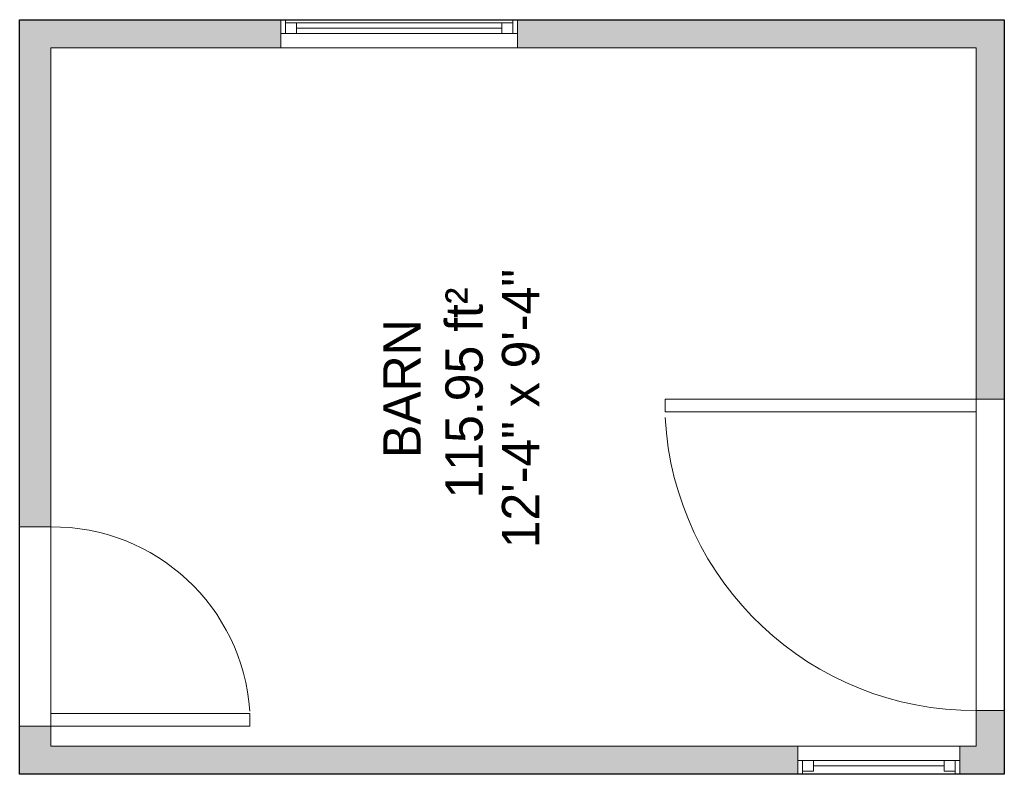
# Model space of a CAD drawing. Header units: inches. Extents: x 1358 to 1517, y -1478 to -1357.
import ezdxf

# ---------------------------------------------------------------- set-up
doc = ezdxf.new("R2010")
doc.units = ezdxf.units.IN
doc.header["$MEASUREMENT"] = 0
for name, color, linetype, lineweight in [('A-AREA-IDEN', 2, 'Continuous', 9), ('A-DETL', 90, 'Continuous', 9), ('A-DOOR', 31, 'Continuous', 9), ('A-FLOR', 192, 'Continuous', 9), ('A-GLAZ', 151, 'Continuous', 9), ('A-WALL', 90, 'Continuous', 9), ('A-WALL-PATT', 111, 'Continuous', 9)]:
    doc.layers.add(name, color=color, linetype=linetype, lineweight=lineweight)
doc.styles.add('Inter', font='txt', dxfattribs={"height": 6})
doc.styles.add('Inter_B', font='txt', dxfattribs={"height": 6})

# ---------------------------------------------------------------- blocks, each defined once
blk = doc.blocks.new('Planitar - Single Door_Flush Panel - 2_-8_ x 6_-8_-4186326-Barn')
at = {"layer": 'A-DOOR'}
for p, q in [((13.99, 2.5), (13.99, 34.5)), ((16, 34.5), (13.99, 34.5)), ((16, 2.5), (16, 34.5)), ((16, 2.5), (13.99, 2.5))]:
    blk.add_line(p, q, dxfattribs=at)
blk.add_arc((15.77, 2.8), 31.77, 93.8608, 180.5412, dxfattribs=at)
blk = doc.blocks.new('Planitar - Single Door_Flush Panel - 4_-2_ x 6_-8_-4186282-Barn')
at = {"layer": 'A-DOOR'}
for p, q in [((22.99, 2.25), (22.99, 52.25)), ((25, 52.25), (22.99, 52.25)), ((25, 2.25), (25, 52.25)), ((25, 2.25), (22.99, 2.25))]:
    blk.add_line(p, q, dxfattribs=at)
blk.add_arc((24.77, 2.55), 49.77, 93.0734, 180.3454, dxfattribs=at)
blk = doc.blocks.new('Planitar-Fixed - Default 1-4292420-Barn')
at = {"layer": 'A-GLAZ'}
for p, q in [((-19, 2.76), (-18.25, 2.76)), ((-18.25, 2.76), (-19, 2.76)), ((-19, 2.76), (-19, 0.53)), ((-18.25, 2.76), (-18.25, 0.53)), ((-18.25, 2.76), (18.25, 2.76)), ((-18.25, 0.53), (-18.25, 2.76)), ((-18.25, 2.26), (-16.52, 2.26)), ((-16.52, 2.26), (-18.25, 2.26)), ((-18.25, 2.26), (-18.25, 0.53)), ((-16.52, 2.26), (-16.52, 0.53)), ((-16.52, 2.26), (16.52, 2.26)), ((-16.52, 0.53), (-16.52, 2.26)), ((16.52, 2.26), (16.52, 0.53)), ((18.25, 2.26), (16.52, 2.26)), ((18.25, 2.26), (16.52, 2.26)), ((16.52, 2.26), (16.52, 0.53)), ((18.25, 2.76), (18.25, 0.53)), ((18.96, 2.76), (18.25, 2.76)), ((19, 2.76), (18.25, 2.76)), ((18.25, 2.76), (18.25, 0.53)), ((18.25, 0.53), (18.25, 2.26)), ((19, 0.53), (19, 2.76)), ((19, 0.53), (-19, 0.53)), ((-19, 0.53), (-19, -1.74)), ((-18.25, 0.53), (-16.52, 0.53)), ((16.52, 0.53), (18.25, 0.53)), ((19, -1.74), (19, 0.53)), ((-19, -1.74), (19, -1.74)), ((-19, -1.74), (-17.74, -1.74)), ((19, -1.74), (17.74, -1.74))]:
    blk.add_line(p, q, dxfattribs=at)
at = {"layer": 'A-GLAZ', "lineweight": 18}
blk.add_line((-16.52, 1.4), (16.52, 1.4), dxfattribs=at)
blk = doc.blocks.new('Planitar-Fixed - Default 1-4292592-Barn')
at = {"layer": 'A-GLAZ'}
for p, q in [((-13, 2.76), (-12.25, 2.76)), ((-13, 2.76), (13, 2.76)), ((-13, 2.76), (-13, 0.53)), ((-12.25, 2.76), (-12.25, 0.53)), ((-12.25, 2.26), (-10.52, 2.26)), ((-10.52, 2.26), (-10.52, 0.53)), ((10.52, 2.26), (10.52, 0.53)), ((12.25, 2.26), (10.52, 2.26)), ((12.25, 2.76), (12.25, 0.53)), ((12.96, 2.76), (12.25, 2.76)), ((13, 0.53), (13, 2.76)), ((13, 0.53), (-13, 0.53)), ((-13, 0.53), (-13, -1.74)), ((13, 0.53), (-13, 0.53)), ((-13, 0.53), (13, 0.53)), ((-13, 0.53), (-13, -1.74)), ((-12.25, 0.53), (-10.52, 0.53)), ((10.52, 0.53), (12.25, 0.53)), ((13, -1.74), (13, 0.53)), ((13, -1.74), (13, 0.53)), ((-13, -1.74), (13, -1.74)), ((-13, -1.74), (-11.74, -1.74)), ((13, -1.74), (-13, -1.74)), ((13, -1.74), (11.74, -1.74))]:
    blk.add_line(p, q, dxfattribs=at)
at = {"layer": 'A-GLAZ', "lineweight": 18}
blk.add_line((-10.52, 1.4), (10.52, 1.4), dxfattribs=at)

msp = doc.modelspace()

# ---------------------------------------------------------------- hatches: boundary and pattern name
at = {"layer": 'A-WALL-PATT'}
h = msp.add_hatch(color=9, dxfattribs=at)
h.paths.add_polyline_path([(1512.11, -1361.24), (1516.61, -1361.24), (1516.61, -1356.74), (1438.36, -1356.74), (1438.36, -1361.24)], flags=0)
h.paths.add_polyline_path([(1399.6, -1361.24), (1400.36, -1361.24), (1400.36, -1356.74), (1358.36, -1356.74), (1358.36, -1361.24), (1363.36, -1361.24)], flags=0)
h = msp.add_hatch(color=9, dxfattribs=at)
h.paths.add_polyline_path([(1363.36, -1473.49), (1363.36, -1470.24), (1358.36, -1470.24), (1358.36, -1473.49)], flags=0)
h.paths.add_polyline_path([(1363.36, -1438.24), (1363.36, -1361.24), (1358.36, -1361.24), (1358.36, -1438.24)], flags=0)
h = msp.add_hatch(color=9, dxfattribs=at)
h.paths.add_polyline_path([(1516.61, -1477.99), (1516.61, -1467.74), (1512.11, -1467.74), (1512.11, -1477.99)], flags=0)
h.paths.add_polyline_path([(1516.61, -1417.74), (1516.61, -1361.24), (1512.11, -1361.24), (1512.11, -1417.74)], flags=0)
h = msp.add_hatch(color=9, dxfattribs=at)
h.paths.add_polyline_path([(1509.45, -1477.99), (1512.11, -1477.99), (1512.11, -1473.49), (1509.45, -1473.49), (1509.45, -1477.91)], flags=0)
h.paths.add_polyline_path([(1483.45, -1477.99), (1483.45, -1473.49), (1358.36, -1473.49), (1358.36, -1477.99)], flags=0)

# ---------------------------------------------------------------- linework, layer by layer
at = {"layer": 'A-DETL', "lineweight": 25}
for p, q in [((1358.36, -1356.74), (1516.61, -1356.74)), ((1358.36, -1477.99), (1358.36, -1356.74)), ((1516.61, -1356.74), (1516.61, -1477.99)), ((1516.61, -1477.99), (1358.36, -1477.99))]:
    msp.add_line(p, q, dxfattribs=at)
at = {"layer": 'A-FLOR'}
for p, q in [((1512.11, -1467.74), (1512.11, -1417.74)), ((1363.36, -1438.24), (1363.36, -1470.24))]:
    msp.add_line(p, q, dxfattribs=at)
at = {"layer": 'A-WALL'}
for p, q in [((1400.36, -1356.74), (1358.36, -1356.74)), ((1358.36, -1356.74), (1358.36, -1438.24)), ((1516.61, -1356.74), (1438.36, -1356.74)), ((1516.61, -1417.74), (1516.61, -1356.74)), ((1363.36, -1361.24), (1400.36, -1361.24)), ((1363.36, -1438.24), (1363.36, -1361.24)), ((1438.36, -1361.24), (1512.11, -1361.24)), ((1512.11, -1361.24), (1512.11, -1417.74)), ((1512.11, -1417.74), (1516.61, -1417.74)), ((1358.36, -1438.24), (1363.36, -1438.24)), ((1512.11, -1467.74), (1512.11, -1473.49)), ((1516.61, -1467.74), (1512.11, -1467.74)), ((1516.61, -1477.99), (1516.61, -1467.74)), ((1358.36, -1470.24), (1358.36, -1477.99)), ((1363.36, -1470.24), (1358.36, -1470.24)), ((1363.36, -1473.49), (1363.36, -1470.24)), ((1483.45, -1473.49), (1363.36, -1473.49)), ((1512.11, -1473.49), (1509.45, -1473.49)), ((1358.36, -1477.99), (1483.45, -1477.99)), ((1509.45, -1477.99), (1516.61, -1477.99))]:
    msp.add_line(p, q, dxfattribs=at)

# ---------------------------------------------------------------- block references
at = {"layer": 'A-DOOR'}
for name, p, rotation in [('Planitar - Single Door_Flush Panel - 4_-2_ x 6_-8_-4186282-Barn', (1514.36, -1442.74), 89.99999999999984), ('Planitar - Single Door_Flush Panel - 2_-8_ x 6_-8_-4186326-Barn', (1360.86, -1454.24), 269.9999999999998)]:
    msp.add_blockref(name, p, dxfattribs=dict(at, rotation=rotation))
at = {"layer": 'A-GLAZ'}
msp.add_blockref('Planitar-Fixed - Default 1-4292420-Barn', (1419.36, -1359.51), dxfattribs=at)
at = {"layer": 'A-GLAZ', "rotation": 180}
msp.add_blockref('Planitar-Fixed - Default 1-4292592-Barn', (1496.45, -1475.23), dxfattribs=at)

# ---------------------------------------------------------------- texts
at = {"layer": 'A-AREA-IDEN', "char_height": 6, "attachment_point": 1, "rotation": 90}
for s, insert, width, style in [('12\'-4" x 9\'-4"', (1435.87, -1441.68), 63.024, 'Inter'), ('115.95 ft²', (1426.78, -1433.67), 43.632, 'Inter'), ('BARN', (1416.8, -1427.17), 27.876, 'Inter_B')]:
    msp.add_mtext(s, dxfattribs=dict(at, insert=insert, width=width, style=style))

doc.saveas('drawing.dxf')
